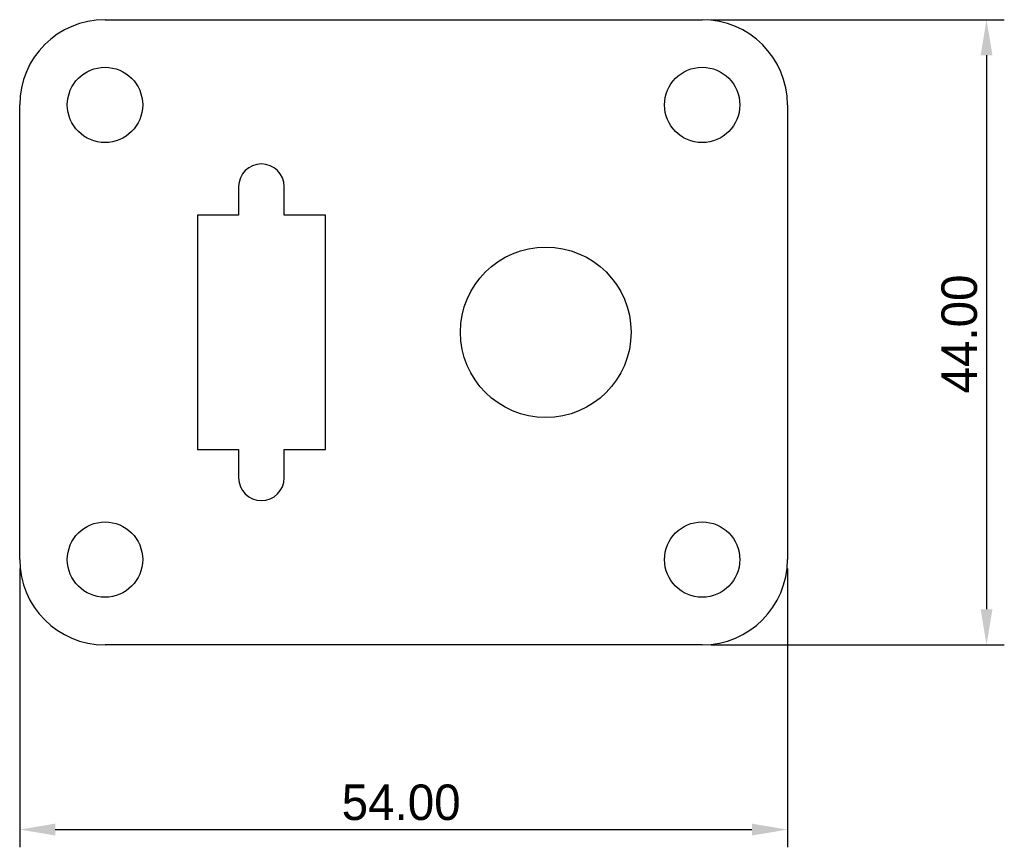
# Model space of a CAD drawing. Extents: x -27 to 42.2, y -36.2 to 22.
import ezdxf

# ---------------------------------------------------------------- set-up
doc = ezdxf.new("R2010")
doc.units = 0
doc.layers.get('0').update_dxf_attribs({"linetype": 'CONTINUOUS'})
doc.layers.get('DEFPOINTS').update_dxf_attribs({"linetype": 'CONTINUOUS'})
doc.layers.add('DEFAULT', color=7, linetype='CONTINUOUS')
doc.styles.add('DEFAULT', font='txt')
doc.dimstyles.new('ISO-25', dxfattribs={"dimtxt": 2.5, "dimasz": 2.5, "dimexe": 1.25, "dimexo": 0.625, "dimtad": 1, "dimtoh": 1, "dimzin": 1, "dimcen": 2.5, "dimazin": 3, "dimtfac": 1, "dimtix": 1, "dimtmove": 0, "dimatfit": 3})

# ---------------------------------------------------------------- blocks, each defined once
blk = doc.blocks.new('*D1')
at = {"layer": 'DEFAULT', "color": 0}
for p, q in [((-27, -16.625), (-27, -36.25)), ((27, -16.625), (27, -36.25)), ((-24.5, -35), (24.5, -35))]:
    blk.add_line(p, q, dxfattribs=at)
for points in [[(-24.5, -34.583), (-24.5, -35.417), (-27, -35)], [(24.5, -35.417), (24.5, -34.583), (27, -35)]]:
    blk.add_solid(points, dxfattribs=at)
at = {"layer": 'DEFPOINTS', "color": 0}
for p in [(-27, -16), (27, -16), (27, -35)]:
    blk.add_point(p, dxfattribs=at)
at = {"layer": 'DEFAULT', "color": 0, "linetype": 'CONTINUOUS', "style": 'DEFAULT'}
blk.add_text('54.00', height=2.5, dxfattribs=at).set_placement((-4.354, -34.328))
blk = doc.blocks.new('*D2')
at = {"layer": 'DEFAULT', "color": 0}
for p, q in [((21.625, 22), (42.25, 22)), ((41, 19.5), (41, -19.5)), ((21.625, -22), (42.25, -22))]:
    blk.add_line(p, q, dxfattribs=at)
for points in [[(41.417, 19.5), (40.583, 19.5), (41, 22)], [(40.583, -19.5), (41.417, -19.5), (41, -22)]]:
    blk.add_solid(points, dxfattribs=at)
at = {"layer": 'DEFPOINTS', "color": 0}
for p in [(21, 22), (21, -22), (41, -22)]:
    blk.add_point(p, dxfattribs=at)
at = {"layer": 'DEFAULT', "color": 0, "linetype": 'CONTINUOUS', "style": 'DEFAULT'}
blk.add_text('44.00', height=2.5, rotation=90, dxfattribs=at).set_placement((40.328, -4.304))

msp = doc.modelspace()

# ---------------------------------------------------------------- linework, layer by layer
at = {"color": 7, "linetype": 'CONTINUOUS'}
for p, q in [((-21, 22), (21, 22)), ((-27, -16), (-27, 16)), ((27, 16), (27, -16)), ((-11.6, 10.25), (-11.6, 8.25)), ((-8.4, 8.25), (-8.4, 10.25)), ((-11.6, 8.25), (-14.5, 8.25)), ((-14.5, 8.25), (-14.5, -8.25)), ((-5.5, 8.25), (-8.4, 8.25)), ((-5.5, -8.25), (-5.5, 8.25)), ((-14.5, -8.25), (-11.6, -8.25)), ((-11.6, -8.25), (-11.6, -10.25)), ((-8.4, -8.25), (-5.5, -8.25)), ((-8.4, -10.25), (-8.4, -8.25)), ((21, -22), (-21, -22))]:
    msp.add_line(p, q, dxfattribs=at)
for centre, radius in [((-21, 16), 2.65), ((21, 16), 2.65), ((10, 0), 6), ((-21, -16), 2.65), ((21, -16), 2.65)]:
    msp.add_circle(centre, radius, dxfattribs=at)
for centre, radius, start, end in [((-21, 16), 6, 90, 180), ((21, 16), 6, 0, 90), ((-10, 10.25), 1.6, 0, 180), ((-10, -10.25), 1.6, 180, 0), ((-21, -16), 6, 180, 270), ((21, -16), 6, 270, 0)]:
    msp.add_arc(centre, radius, start, end, dxfattribs=at)

# ---------------------------------------------------------------- dimensions: what is measured, and where the dimension line sits
at = {"layer": 'DEFAULT'}
dim = msp.add_linear_dim(base=(41, -22), p1=(21, 22), p2=(21, -22), angle=90, dimstyle='ISO-25', dxfattribs=at)
dim.commit()
dim.dimension.update_dxf_attribs({"geometry": '*D2', "text_midpoint": (39.099, 0)})
dim = msp.add_linear_dim(base=(27, -35), p1=(-27, -16), p2=(27, -16), dimstyle='ISO-25', dxfattribs=at)
dim.commit()
dim.dimension.update_dxf_attribs({"geometry": '*D1', "text_midpoint": (0, -33.099)})

doc.saveas('drawing.dxf')
